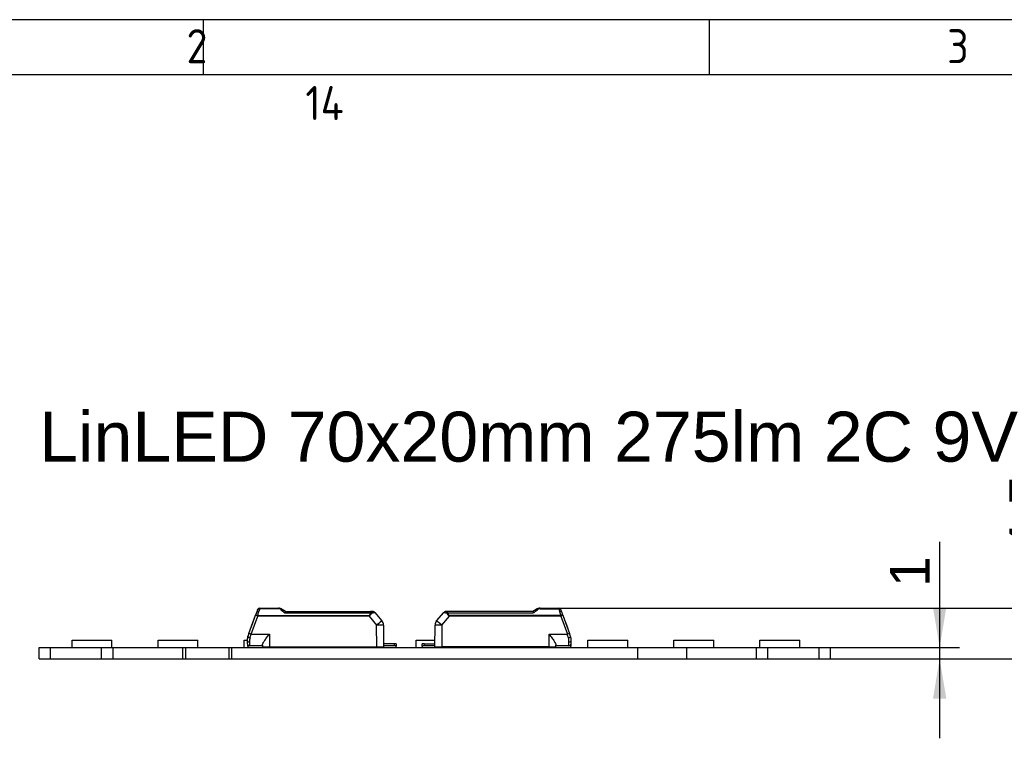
# Model space of a CAD drawing. Header units: millimetres. Extents: x 7 to 819, y 6 to 587.
# Tile 12 of 19: x 91 to 178, y 523 to 587. Entities that reach past the tile are written whole.
import ezdxf
from ezdxf.enums import TextEntityAlignment as Align

# ---------------------------------------------------------------- set-up
doc = ezdxf.new("R2010")
doc.units = ezdxf.units.MM
doc.layers.add('Default', color=7, linetype='Continuous')
doc.layers.add('LINLED_70X20MM_2', color=7, linetype='Continuous')
doc.styles.add('SEACAD_Arial', font='arial.ttf')
doc.dimstyles.new('ISO', dxfattribs={"dimtxt": 3.5, "dimasz": 3.5, "dimexe": 1.75, "dimexo": 0, "dimgap": 0.875, "dimtad": 1, "dimtxsty": 'SEACAD_Arial', "dimblk1": '_SE_FILLED', "dimblk2": '_SE_FILLED', "dimsah": 1, "dimcen": 1.75, "dimadec": 0, "dimazin": 0, "dimtfac": 0.5, "dimtdec": 3, "dimtmove": 0, "dimatfit": 3, "dimfxl": 1, "dimarcsym": 0})

# ---------------------------------------------------------------- blocks, each defined once
blk = doc.blocks.new('SE7')
at = {"layer": 'LINLED_70X20MM_2', "color": 7, "linetype": 'Continuous'}
for p, q in [((111.79, 534.554), (111.683, 534.261)), ((111.864, 534.757), (111.79, 534.554)), ((112.052, 534.844), (111.978, 534.597)), ((112.052, 534.888), (113.691, 534.888)), ((112.052, 534.888), (112.052, 534.844)), ((113.691, 534.844), (112.052, 534.844)), ((113.691, 534.844), (113.691, 534.888)), ((114.314, 534.588), (114.031, 534.783)), ((114.255, 534.477), (121.787, 534.477)), ((114.313, 534.588), (121.787, 534.588)), ((121.787, 534.588), (122.015, 534.588)), ((121.787, 534.588), (121.787, 534.477)), ((122.011, 534.588), (121.791, 534.588)), ((122.168, 534.517), (122.79, 533.775)), ((127.604, 533.775), (128.227, 534.517)), ((128.38, 534.588), (128.607, 534.588)), ((128.604, 534.588), (128.384, 534.588)), ((128.607, 534.477), (128.607, 534.588)), ((136.082, 534.588), (128.607, 534.588)), ((128.607, 534.477), (136.141, 534.477)), ((135.881, 534.588), (134.748, 534.588)), ((136.364, 534.783), (136.081, 534.588)), ((136.081, 534.588), (136.081, 534.588)), ((136.704, 534.888), (138.343, 534.888)), ((136.704, 534.888), (136.704, 534.844)), ((136.704, 534.844), (138.343, 534.844)), ((138.343, 534.844), (138.343, 534.888)), ((138.605, 534.554), (138.531, 534.757)), ((138.712, 534.261), (138.605, 534.554)), ((111.102, 532.663), (111.683, 534.261)), ((111.29, 532.597), (111.871, 534.195)), ((111.292, 533.187), (111.621, 534.09)), ((111.871, 534.238), (111.871, 534.195)), ((111.871, 534.238), (121.66, 534.238)), ((121.66, 534.195), (111.871, 534.195)), ((121.66, 534.195), (121.66, 534.238)), ((121.66, 534.195), (122.332, 533.394)), ((128.063, 533.394), (128.735, 534.195)), ((138.524, 534.238), (128.735, 534.238)), ((128.735, 534.238), (128.735, 534.195)), ((138.524, 534.195), (128.735, 534.195)), ((138.524, 534.195), (138.524, 534.238)), ((138.524, 534.195), (139.105, 532.597)), ((138.712, 534.261), (139.293, 532.663)), ((138.774, 534.09), (139.102, 533.188)), ((111.102, 532.663), (111.008, 532.405)), ((111.29, 532.597), (112.896, 532.597)), ((112.897, 532.596), (112.897, 531.488)), ((122.344, 531.488), (122.333, 533.395)), ((122.931, 533.395), (122.947, 531.488)), ((127.447, 531.488), (127.464, 533.395)), ((128.062, 533.395), (128.051, 531.488)), ((137.497, 531.488), (137.497, 532.596)), ((137.498, 532.597), (139.105, 532.597)), ((139.387, 532.405), (139.293, 532.663)), ((95.557, 532.088), (99.057, 532.088)), ((95.557, 531.438), (95.557, 532.088)), ((99.057, 531.438), (99.057, 532.088)), ((103.117, 532.088), (106.617, 532.088)), ((103.117, 531.438), (103.117, 532.088)), ((106.617, 531.438), (106.617, 532.088)), ((110.677, 532.088), (110.948, 532.088)), ((110.677, 531.438), (110.677, 532.088)), ((110.947, 532.063), (110.947, 531.788)), ((111.147, 531.932), (111.147, 531.588)), ((123.897, 531.738), (122.945, 531.738)), ((123.897, 531.588), (123.897, 531.738)), ((124.047, 531.738), (123.897, 531.738)), ((124.047, 531.738), (124.047, 531.538)), ((125.797, 532.088), (127.453, 532.088)), ((125.797, 531.438), (125.797, 532.088)), ((126.497, 531.738), (126.347, 531.738)), ((126.347, 531.538), (126.347, 531.738)), ((126.497, 531.738), (127.45, 531.738)), ((126.497, 531.738), (126.497, 531.588)), ((139.199, 532.274), (139.22, 532.281)), ((139.247, 531.588), (139.247, 531.932)), ((139.447, 532.063), (139.441, 532.065)), ((139.447, 531.788), (139.447, 532.063)), ((140.917, 532.088), (144.417, 532.088)), ((140.917, 531.438), (140.917, 532.088)), ((144.417, 531.438), (144.417, 532.088)), ((148.477, 532.088), (151.977, 532.088)), ((148.477, 531.438), (148.477, 532.088)), ((151.977, 531.438), (151.977, 532.088)), ((156.037, 532.088), (159.537, 532.088)), ((156.037, 531.438), (156.037, 532.088)), ((159.537, 531.438), (159.537, 532.088)), ((92.647, 530.438), (92.647, 531.438)), ((92.647, 531.438), (93.647, 531.438)), ((93.647, 530.438), (93.647, 531.438)), ((93.647, 531.438), (98.147, 531.438)), ((98.147, 530.438), (98.147, 531.438)), ((98.147, 531.438), (99.147, 531.438)), ((99.147, 530.438), (99.147, 531.438)), ((99.147, 531.438), (105.297, 531.438)), ((105.297, 530.438), (105.297, 531.438)), ((105.297, 531.438), (105.547, 531.438)), ((105.547, 530.438), (105.547, 531.438)), ((105.547, 531.438), (109.347, 531.438)), ((109.347, 530.438), (109.347, 531.438)), ((109.347, 531.438), (109.597, 531.438)), ((109.597, 530.438), (109.597, 531.438)), ((109.597, 531.438), (145.297, 531.438)), ((110.997, 531.538), (110.997, 531.656)), ((110.997, 531.538), (110.997, 531.438)), ((112.297, 531.588), (111.147, 531.588)), ((112.297, 531.675), (112.297, 531.488)), ((112.297, 531.488), (112.897, 531.488)), ((112.697, 531.438), (112.697, 531.488)), ((112.897, 531.488), (122.344, 531.488)), ((113.347, 531.438), (113.297, 531.488)), ((113.427, 531.488), (113.427, 531.438)), ((114.177, 531.438), (114.177, 531.452)), ((114.251, 531.488), (114.256, 531.475)), ((118.237, 531.438), (118.237, 531.488)), ((121.737, 531.438), (121.737, 531.488)), ((121.997, 531.488), (121.997, 531.438)), ((122.344, 531.488), (122.947, 531.488)), ((123.897, 531.588), (122.947, 531.588)), ((124.047, 531.438), (124.047, 531.538)), ((126.347, 531.538), (126.347, 531.438)), ((127.448, 531.588), (126.497, 531.588)), ((127.447, 531.488), (128.051, 531.488)), ((137.497, 531.488), (128.051, 531.488)), ((129.297, 531.438), (129.297, 531.488)), ((133.357, 531.438), (133.357, 531.488)), ((136.144, 531.488), (136.139, 531.475)), ((136.968, 531.438), (136.968, 531.488)), ((137.097, 531.488), (137.047, 531.438)), ((137.497, 531.488), (138.097, 531.488)), ((137.697, 531.488), (137.697, 531.438)), ((138.097, 531.488), (138.097, 531.675)), ((139.247, 531.588), (138.097, 531.588)), ((139.247, 531.588), (138.097, 531.588)), ((139.397, 531.656), (139.397, 531.538)), ((139.397, 531.438), (139.397, 531.538)), ((145.297, 530.438), (145.297, 531.438)), ((145.297, 531.438), (149.597, 531.438)), ((149.597, 530.438), (149.597, 531.438)), ((149.597, 531.438), (155.747, 531.438)), ((155.747, 530.438), (155.747, 531.438)), ((155.747, 531.438), (156.747, 531.438)), ((156.747, 530.438), (156.747, 531.438)), ((156.747, 531.438), (161.247, 531.438)), ((161.247, 530.438), (161.247, 531.438)), ((161.247, 531.438), (162.247, 531.438)), ((162.247, 530.438), (162.247, 531.438)), ((92.647, 530.438), (93.647, 530.438)), ((93.647, 530.438), (98.147, 530.438)), ((98.147, 530.438), (99.147, 530.438)), ((99.147, 530.438), (105.297, 530.438)), ((105.297, 530.438), (105.547, 530.438)), ((105.547, 530.438), (109.347, 530.438)), ((109.347, 530.438), (109.597, 530.438)), ((109.597, 530.438), (145.297, 530.438)), ((145.297, 530.438), (149.597, 530.438)), ((149.597, 530.438), (155.747, 530.438)), ((155.747, 530.438), (156.747, 530.438)), ((156.747, 530.438), (161.247, 530.438)), ((161.247, 530.438), (162.247, 530.438))]:
    blk.add_line(p, q, dxfattribs=at)
for centre, radius, start, end in [((112.052, 534.688), 0.2, 90, 159.92815), ((2.094, 567.092), 114.588, 343.33885, 343.52574), ((113.692, 534.289), 0.599, 71.04492, 90.03494), ((113.687, 534.491), 0.353, 49.12388, 89.29242), ((113.708, 534.33), 0.555, 55.37796, 71.3317), ((127.822, 551.092), 21.451, 229.59573, 230.76636), ((121.754, 534.047), 0.431, 73.93431, 85.52994), ((120.878, 540.597), 6.216, 279.21123, 281.92497), ((122.015, 534.388), 0.2, 40.00015, 90.00001), ((122.01, 534.392), 0.196, 39.33532, 82.53976), ((120.878, 540.597), 6.216, 281.92497, 281.9788), ((128.38, 534.388), 0.2, 96.3981, 139.99985), ((129.728, 541.729), 7.367, 258.23921, 260.5742), ((128.384, 534.393), 0.195, 97.44812, 140.94435), ((128.38, 534.388), 0.2, 90.00006, 93.75071), ((128.641, 534.047), 0.432, 94.4698, 106.05728), ((113.908, 561.393), 34.912, 309.55782, 310.27562), ((136.704, 534.288), 0.6, 90, 124.50738), ((136.67, 534.359), 0.522, 108.33183, 124.88888), ((136.709, 534.486), 0.357, 90.95719, 130.61425), ((138.343, 534.688), 0.2, 20.00059, 89.99992), ((241.34, 565.423), 107.44, 196.53576, 196.67329), ((239.807, 564.567), 105.726, 196.4674, 196.66988), ((122.331, 533.39), 0.6, 0.5, 40), ((128.064, 533.39), 0.6, 140, 179.5), ((109.134, 526.814), 6.172, 69.55072, 71.40328), ((88.739, 538.996), 23.441, 343.33585, 344.15791), ((141.189, 527.015), 5.958, 108.5546, 110.47358), ((57.932, 508.751), 84.603, 16.14336, 16.37117), ((111.947, 532.063), 1, 160.01368, 179.98397), ((111.147, 531.788), 0.2, 180, 269.9999), ((112.108, 532.024), 1.161, 161.34057, 178.37949), ((-604.138, 793.513), 761.321, 339.942308, 339.943505), ((112.391, 531.931), 1.243, 163.97974, 179.95419), ((138.017, 531.933), 1.23, 359.95935, 16.09879), ((139.247, 531.788), 0.2, 270, 0), ((138.448, 532.063), 1, 0.00462, 19.99402), ((111.147, 531.338), 0.25, 90, 126.8699), ((114.047, 532.038), 0.6, 270, 290.29638), ((114.047, 532.038), 0.6, 290.29647, 293.55646), ((121.997, 532.038), 0.6, 246.44354, 270), ((123.897, 531.338), 0.25, 53.1301, 90), ((126.497, 531.338), 0.25, 90, 126.8699), ((128.397, 532.038), 0.6, 270, 293.55646), ((136.347, 532.038), 0.6, 246.44354, 249.70355), ((136.347, 532.038), 0.6, 249.70365, 270), ((139.247, 531.338), 0.25, 53.1301, 90)]:
    blk.add_arc(centre, radius, start, end, dxfattribs=at)
for centre, major_axis, ratio, start_param, end_param in [((121.787, 534.388), (0, -0.2), 0.460757, 1.946347, 3.141593), ((111.871, 534.193), (0.188, -0.068), 0.0082, 1.573739, 3.141593), ((122.331, 533.39), (-0.46, -0.386), 0.006685, 3.141593, 4.704499), ((128.064, 533.39), (-0.46, 0.386), 0.006685, 4.720219, 6.283185), ((138.524, 534.193), (0.188, 0.068), 0.0082, 0, 1.567895), ((122.331, 533.39), (0.6, 0.005), 0.008726, 0, 1.567882), ((128.064, 533.39), (0.6, -0.005), 0.008726, 1.573617, 3.141593), ((111.147, 532.063), (0.2, 0), 0.65625, 3.141566, 4.71239), ((111.196, 532.337), (-0.188, 0.068), 0.296455, 0.000052, 1.678492), ((139.247, 532.063), (0.2, 0), 0.65625, 4.712389, 6.283031)]:
    blk.add_ellipse(centre, major_axis=major_axis, ratio=ratio, start_param=start_param, end_param=end_param, dxfattribs=at)
for points in [[(111.978, 534.597), (111.896, 534.614), (111.805, 534.595), (111.79, 534.554)], [(114.031, 534.783), (114.007, 534.799), (113.961, 534.787), (113.918, 534.758)], [(114.313, 534.588), (114.293, 534.588), (114.274, 534.543), (114.255, 534.477)], [(122.038, 534.585), (122.039, 534.586), (122.035, 534.587), (122.028, 534.588)], [(128.367, 534.588), (128.36, 534.587), (128.356, 534.586), (128.357, 534.585)], [(138.605, 534.554), (138.59, 534.595), (138.498, 534.614), (138.417, 534.597)]]:
    blk.add_open_spline(points, degree=3, dxfattribs=at)
for points, knots in [([(111.864, 534.757), (111.875, 534.787), (111.9, 534.813), (111.967, 534.844), (112.009, 534.85), (112.052, 534.844)], [0, 0, 0, 0, 0.5, 0.5, 1, 1, 1, 1]), ([(121.66, 534.238), (121.67, 534.242), (121.692, 534.249), (121.72, 534.269), (121.743, 534.298), (121.761, 534.333), (121.774, 534.375), (121.784, 534.425), (121.786, 534.459), (121.787, 534.477)], [0, 0, 0, 0, 0.110474, 0.221192, 0.340028, 0.473427, 0.625996, 0.800833, 1, 1, 1, 1]), ([(121.873, 534.461), (121.855, 534.401), (121.83, 534.317), (121.741, 534.227), (121.687, 534.206), (121.66, 534.195)], [0, 0, 0, 0, 0.545028, 0.76451, 1, 1, 1, 1]), ([(128.602, 534.588), (128.585, 534.585), (128.569, 534.574), (128.54, 534.531), (128.528, 534.499), (128.522, 534.461)], [0.0524709, 0.0524709, 0.0524709, 0.0524709, 0.5, 0.5, 1, 1, 1, 1]), ([(128.735, 534.195), (128.707, 534.206), (128.654, 534.227), (128.565, 534.317), (128.54, 534.402), (128.522, 534.461)], [0, 0, 0, 0, 0.235372, 0.457314, 1, 1, 1, 1]), ([(128.607, 534.477), (128.609, 534.452), (128.613, 534.406), (128.629, 534.342), (128.655, 534.292), (128.69, 534.254), (128.72, 534.244), (128.735, 534.238)], [0, 0, 0, 0, 0.272042, 0.497908, 0.684926, 0.845835, 1, 1, 1, 1]), ([(136.141, 534.477), (136.137, 534.49), (136.127, 534.515), (136.115, 534.544), (136.104, 534.566), (136.095, 534.579), (136.087, 534.587), (136.084, 534.588), (136.082, 534.588)], [0, 0, 0, 0, 0.20474, 0.394141, 0.568268, 0.727202, 0.87106, 1, 1, 1, 1]), ([(138.343, 534.844), (138.386, 534.85), (138.428, 534.844), (138.495, 534.813), (138.52, 534.787), (138.531, 534.757)], [0, 0, 0, 0, 0.5, 0.5, 1, 1, 1, 1]), ([(111.871, 534.238), (111.824, 534.252), (111.777, 534.262), (111.708, 534.272), (111.686, 534.27), (111.683, 534.261)], [0, 0, 0, 0, 0.5, 0.5, 1, 1, 1, 1]), ([(138.712, 534.261), (138.708, 534.27), (138.687, 534.272), (138.618, 534.262), (138.571, 534.252), (138.524, 534.238)], [0, 0, 0, 0, 0.5, 0.5, 1, 1, 1, 1]), ([(112.297, 531.675), (112.297, 531.706), (112.31, 531.746), (112.331, 531.791), (112.357, 531.847), (112.396, 531.912), (112.44, 531.98), (112.503, 532.075), (112.579, 532.179), (112.658, 532.284), (112.733, 532.385), (112.814, 532.489), (112.894, 532.592), (112.895, 532.593), (112.896, 532.594), (112.896, 532.596)], [0, 0, 0, 0, 0.173899, 0.173899, 0.173899, 0.392977, 0.392977, 0.392977, 0.700946, 0.700946, 0.700946, 0.996346, 0.996346, 0.996346, 1, 1, 1, 1]), ([(137.498, 532.596), (137.499, 532.594), (137.5, 532.593), (137.501, 532.592), (137.581, 532.489), (137.662, 532.385), (137.737, 532.284), (137.816, 532.179), (137.892, 532.075), (137.955, 531.98), (137.999, 531.912), (138.038, 531.847), (138.064, 531.791), (138.085, 531.746), (138.097, 531.706), (138.097, 531.675)], [0, 0, 0, 0, 0.003654, 0.003654, 0.003654, 0.299054, 0.299054, 0.299054, 0.607023, 0.607023, 0.607023, 0.826101, 0.826101, 0.826101, 1, 1, 1, 1]), ([(139.22, 532.281), (139.269, 532.299), (139.315, 532.323), (139.377, 532.369), (139.392, 532.39), (139.387, 532.405)], [0, 0, 0, 0, 0.5, 0.5, 1, 1, 1, 1])]:
    blk.add_open_spline(points, degree=3, knots=knots, dxfattribs=at)
for points, weights in [([(114.021, 534.788), (114.025, 534.786), (114.028, 534.785), (114.031, 534.783)], [1.05999781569, 1.07012431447, 1.08153268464, 1.0942229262]), ([(136.477, 534.758), (136.43, 534.792), (136.39, 534.801), (136.364, 534.783)], [1.03323215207, 0.973772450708, 0.994102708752, 1.0942229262])]:
    blk.add_rational_spline(points, weights, degree=3, dxfattribs=at)
blk = doc.blocks.new('DMBLK76')
at = {"layer": 'Default', "linetype": 'Continuous'}
for points in [[(172.431, 534.938), (171.264, 534.938), (171.847, 531.438)], [(172.431, 526.938), (171.847, 530.438), (171.264, 526.938)]]:
    blk.add_hatch(color=7, dxfattribs=at).paths.add_polyline_path(points)
at = {"layer": 'Default', "color": 7, "linetype": 'Continuous'}
for p, q in [((171.847, 523.438), (171.847, 540.714)), ((161.247, 531.438), (173.597, 531.438)), ((161.247, 530.438), (173.597, 530.438))]:
    blk.add_line(p, q, dxfattribs=at)
at = {"layer": 'Default', "color": 7, "linetype": 'Continuous', "style": 'SEACAD_Arial'}
blk.add_text('1', height=3.5, rotation=90, dxfattribs=at).set_placement((167.472, 536.75), align=Align.TOP_LEFT)
blk = doc.blocks.new('_SE_FILLED')
at = {"color": 0}
blk.add_line((0, 0), (-1, 0), dxfattribs=at)
blk.add_solid([(0, 0), (-1, -0.1665), (-1, 0.1665), (0, 0)], dxfattribs=at)
blk = doc.blocks.new('DMBLK77')
at = {"layer": 'Default', "linetype": 'Continuous'}
for points in [[(182.931, 538.388), (181.764, 538.388), (182.347, 534.888)], [(182.931, 526.938), (182.347, 530.438), (181.764, 526.938)]]:
    blk.add_hatch(color=7, dxfattribs=at).paths.add_polyline_path(points)
at = {"layer": 'Default', "color": 7, "linetype": 'Continuous'}
for p, q in [((182.347, 523.438), (182.347, 547.864)), ((138.343, 534.888), (184.097, 534.888)), ((145.297, 530.438), (184.097, 530.438))]:
    blk.add_line(p, q, dxfattribs=at)
at = {"layer": 'Default', "color": 7, "linetype": 'Continuous', "style": 'SEACAD_Arial'}
blk.add_text('4,5', height=3.5, rotation=90, dxfattribs=at).set_placement((177.972, 539.791), align=Align.TOP_LEFT)

msp = doc.modelspace()

# ---------------------------------------------------------------- linework, layer by layer
at = {"layer": 'Default', "color": 7, "linetype": 'Continuous'}
for p, q in [((819.1, 586.67), (6.708, 586.67)), ((107.1, 581.809), (107.1, 586.67)), ((151.6, 581.809), (151.6, 586.67)), ((819.1, 581.809), (10.978, 581.809))]:
    msp.add_line(p, q, dxfattribs=at)

# ---------------------------------------------------------------- block references
at = {"layer": 'Default'}
msp.add_blockref('SE7', (0, 0), dxfattribs=at)

# ---------------------------------------------------------------- texts
at = {"layer": 'Default', "attachment_point": 1}
for s, insert, char_height, width in [('{\\fSolid Edge ISO|b1||i0||c0|p34;\\C7;\\H3.;\\W0.94;1                                          2                                      3                                      4                                   5                                       6                                     7                                   8                                     9                                      10                                 11                                      12                                    13                                  14                                     15                                   16                                     17                                  18}', (32.361, 585.835), 3, 763.84092), ('{\\fArial CE|b0||i0||c0|p34;\\C7;\\H4.4;\\W1.;LinLED 70x20mm 275lm 2C 9V}', (92.65, 552.178), 4.4, 95.32697)]:
    msp.add_mtext(s, dxfattribs=dict(at, insert=insert, char_height=char_height, width=width))

# ---------------------------------------------------------------- dimensions: what is measured, and where the dimension line sits
at = {"layer": 'Default', "color": 7, "linetype": 'Continuous'}
dim = msp.add_linear_dim(base=(182.347314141, 534.888099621), p1=(145.297454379, 530.438099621), p2=(138.343374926, 534.888099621), angle=90, text='\\A1;<>', dimstyle='ISO', override={"dimdec": 1}, dxfattribs=at)
dim.commit()
dim.dimension.update_dxf_attribs({"geometry": 'DMBLK77', "text_midpoint": (182.347314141, 538.566439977), "dimtype": 160})
dim = msp.add_linear_dim(base=(171.847, 530.438), p1=(161.247, 530.438), p2=(161.247, 531.438), angle=90, text='\\A1;<>', dimstyle='ISO', dxfattribs=at)
dim.commit()
dim.dimension.update_dxf_attribs({"geometry": 'DMBLK76', "text_midpoint": (171.847, 535.525), "dimtype": 161})

doc.saveas('drawing.dxf')
